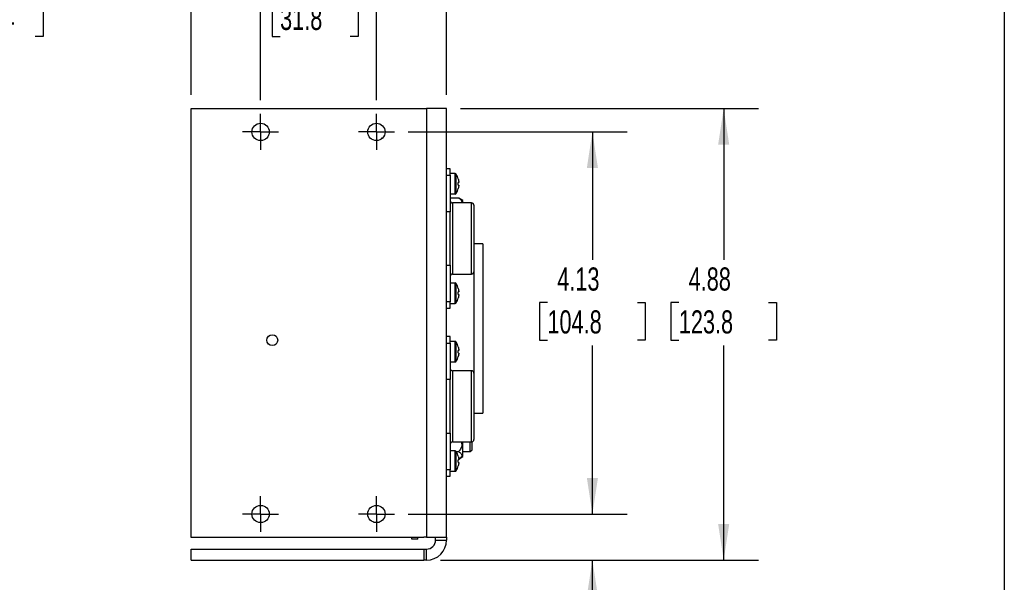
# Model space of a CAD drawing. Header units: inches. Extents: x 0.7 to 32.2, y 0.7 to 24.8.
# Tile 9 of 16: x 21.6 to 32.2, y 9.6 to 15.7. Entities that reach past the tile are written whole.
import ezdxf

# ---------------------------------------------------------------- set-up
doc = ezdxf.new("R2010")
doc.units = ezdxf.units.IN
doc.header["$LTSCALE"] = 3
doc.header["$MEASUREMENT"] = 0
doc.linetypes.add('CENTERX2', pattern=[0.8, 0.5, -0.1, 0.1, -0.1])
doc.layers.add('CENTER', color=40, linetype='CENTERX2')
doc.layers.add('DIMENSIONS', color=140, linetype='Continuous', lineweight=25)
doc.layers.add('TEXT', color=140, linetype='Continuous', lineweight=25)
doc.styles.add('SLDTEXTSTYLE0', font='TXT', dxfattribs={"width": 0.7})
doc.dimstyles.new('SLDDIMSTYLE0', dxfattribs={"dimtxt": 0.254883, "dimasz": 0.39, "dimexe": 0, "dimexo": 0.0625, "dimgap": 0.063721, "dimtad": 0, "dimtih": 1, "dimtoh": 1, "dimrnd": 1e-09, "dimzin": 12, "dimdsep": 46, "dimtxsty": 'SLDTEXTSTYLE0', "dimsah": 1, "dimcen": 0.09, "dimadec": 0, "dimazin": 3, "dimtfac": 1, "dimtofl": 0, "dimtmove": 0, "dimatfit": 3, "dimfxl": 0, "dimfrac": 2, "dimtolj": 1, "dimtzin": 12, "dimarcsym": 0})
doc.dimstyles.new('SLDDIMSTYLE1', dxfattribs={"dimtxt": 0.254883, "dimasz": 0.39, "dimexe": 0, "dimexo": 0.0625, "dimgap": 0.063721, "dimtad": 0, "dimtih": 1, "dimtoh": 1, "dimrnd": 1e-09, "dimzin": 0, "dimdsep": 46, "dimtxsty": 'SLDTEXTSTYLE0', "dimsah": 1, "dimcen": 0.09, "dimadec": 0, "dimazin": 0, "dimtfac": 1, "dimtmove": 0, "dimatfit": 0, "dimfxl": 0, "dimfrac": 2, "dimtolj": 1, "dimtzin": 12, "dimarcsym": 0})
doc.dimstyles.new('SLDDIMSTYLE2', dxfattribs={"dimtxt": 0.254883, "dimasz": 0.39, "dimexe": 0, "dimexo": 0.0625, "dimgap": 0.063721, "dimtad": 0, "dimtih": 1, "dimtoh": 1, "dimrnd": 1e-09, "dimdsep": 46, "dimtxsty": 'SLDTEXTSTYLE0', "dimsah": 1, "dimcen": 0.09, "dimadec": 0, "dimazin": 2, "dimtfac": 1, "dimtmove": 0, "dimatfit": 0, "dimfxl": 0, "dimfrac": 2, "dimtolj": 1, "dimtzin": 12, "dimarcsym": 0})
doc.dimstyles.new('SLDDIMSTYLE4', dxfattribs={"dimtxt": 0.254883, "dimasz": 0.39, "dimexe": 0, "dimexo": 0.0625, "dimgap": 0.063721, "dimtad": 0, "dimtih": 1, "dimtoh": 1, "dimrnd": 1e-09, "dimzin": 12, "dimdsep": 46, "dimtxsty": 'SLDTEXTSTYLE0', "dimsah": 1, "dimcen": 0.09, "dimadec": 0, "dimazin": 3, "dimtfac": 1, "dimtmove": 0, "dimatfit": 0, "dimfxl": 0, "dimfrac": 2, "dimtolj": 1, "dimtzin": 12, "dimarcsym": 0})

# ---------------------------------------------------------------- blocks, each defined once
blk = doc.blocks.new('_D_1')
at = {"layer": 'DIMENSIONS'}
for p, q in [((20.437, 10.337), (20.437, 11.087)), ((19.099, 10.337), (20.812, 10.337)), ((19.161, 9.837), (20.812, 9.837)), ((20.437, 8.973), (20.437, 9.837)), ((20.732, 8.973), (20.437, 8.973)), ((21.191, 8.973), (21.105, 8.973)), ((21.105, 8.973), (21.105, 8.568)), ((21.948, 8.973), (22.034, 8.973)), ((22.034, 8.973), (22.034, 8.568)), ((21.105, 8.568), (21.191, 8.568)), ((22.034, 8.568), (21.948, 8.568))]:
    blk.add_line(p, q, dxfattribs=at)
for points in [[(20.437, 10.337), (20.497, 10.727), (20.377, 10.727)], [(20.437, 9.837), (20.377, 9.447), (20.497, 9.447)]]:
    blk.add_solid(points, dxfattribs=at)
at = {"layer": 'DIMENSIONS', "char_height": 0.25, "attachment_point": 1, "style": 'SLDTEXTSTYLE0'}
for s, insert in [('0.50', (21.191, 9.352)), ('12.7', (21.191, 8.89))]:
    blk.add_mtext(s, dxfattribs=dict(at, insert=insert))
blk = doc.blocks.new('_D_2')
at = {"layer": 'DIMENSIONS'}
for p, q in [((20.784, 15.894), (20.437, 15.894)), ((20.437, 15.894), (20.437, 14.712)), ((21.244, 15.894), (21.158, 15.894)), ((21.158, 15.894), (21.158, 15.489)), ((21.789, 15.894), (21.875, 15.894)), ((21.875, 15.894), (21.875, 15.489)), ((21.158, 15.489), (21.244, 15.489)), ((21.875, 15.489), (21.789, 15.489)), ((19.287, 14.712), (20.812, 14.712)), ((19.099, 14.462), (20.812, 14.462)), ((20.437, 14.462), (20.437, 13.712))]:
    blk.add_line(p, q, dxfattribs=at)
for points in [[(20.437, 14.712), (20.497, 15.102), (20.377, 15.102)], [(20.437, 14.462), (20.377, 14.072), (20.497, 14.072)]]:
    blk.add_solid(points, dxfattribs=at)
at = {"layer": 'DIMENSIONS', "char_height": 0.25, "attachment_point": 1, "style": 'SLDTEXTSTYLE0'}
for s, insert in [('0.25', (21.138, 16.273)), ('6.4', (21.244, 15.811))]:
    blk.add_mtext(s, dxfattribs=dict(at, insert=insert))
blk = doc.blocks.new('_D_5')
at = {"layer": 'DIMENSIONS'}
for p, q in [((24.223, 14.804), (24.223, 16.269)), ((25.473, 14.804), (25.473, 16.269)), ((24.223, 15.894), (23.473, 15.894)), ((24.433, 15.894), (24.348, 15.894)), ((24.348, 15.894), (24.348, 15.489)), ((25.191, 15.894), (25.276, 15.894)), ((25.276, 15.894), (25.276, 15.489)), ((25.473, 15.894), (26.223, 15.894)), ((24.348, 15.489), (24.433, 15.489)), ((25.276, 15.489), (25.191, 15.489))]:
    blk.add_line(p, q, dxfattribs=at)
for points in [[(24.223, 15.894), (23.833, 15.954), (23.833, 15.834)], [(25.473, 15.894), (25.863, 15.834), (25.863, 15.954)]]:
    blk.add_solid(points, dxfattribs=at)
at = {"layer": 'DIMENSIONS', "char_height": 0.25, "attachment_point": 1, "style": 'SLDTEXTSTYLE0'}
for s, insert in [('1.25', (24.433, 16.273)), ('31.8', (24.433, 15.811))]:
    blk.add_mtext(s, dxfattribs=dict(at, insert=insert))
blk = doc.blocks.new('_D_6')
at = {"layer": 'DIMENSIONS'}
for p, q in [((25.817, 14.46), (28.179, 14.46)), ((27.804, 14.46), (27.804, 13.079)), ((27.319, 12.617), (27.234, 12.617)), ((27.234, 12.617), (27.234, 12.212)), ((28.289, 12.617), (28.374, 12.617)), ((28.374, 12.617), (28.374, 12.212)), ((27.234, 12.212), (27.319, 12.212)), ((27.804, 10.335), (27.804, 12.155)), ((28.374, 12.212), (28.289, 12.212)), ((25.817, 10.335), (28.179, 10.335))]:
    blk.add_line(p, q, dxfattribs=at)
for points in [[(27.804, 14.46), (27.744, 14.07), (27.864, 14.07)], [(27.804, 10.335), (27.864, 10.725), (27.744, 10.725)]]:
    blk.add_solid(points, dxfattribs=at)
at = {"layer": 'DIMENSIONS', "char_height": 0.25, "attachment_point": 1, "style": 'SLDTEXTSTYLE0'}
for s, insert in [('4.13', (27.425, 12.997)), ('104.8', (27.319, 12.534))]:
    blk.add_mtext(s, dxfattribs=dict(at, insert=insert))
blk = doc.blocks.new('_D_7')
at = {"layer": 'DIMENSIONS'}
for p, q in [((23.473, 14.862), (23.473, 17.367)), ((26.229, 14.862), (26.229, 17.367)), ((23.473, 16.992), (22.723, 16.992)), ((24.433, 16.992), (24.348, 16.992)), ((24.348, 16.992), (24.348, 16.587)), ((25.191, 16.992), (25.276, 16.992)), ((25.276, 16.992), (25.276, 16.587)), ((26.229, 16.992), (26.979, 16.992)), ((24.348, 16.587), (24.433, 16.587)), ((25.276, 16.587), (25.191, 16.587))]:
    blk.add_line(p, q, dxfattribs=at)
for points in [[(23.473, 16.992), (23.083, 17.052), (23.083, 16.932)], [(26.229, 16.992), (26.619, 16.932), (26.619, 17.052)]]:
    blk.add_solid(points, dxfattribs=at)
at = {"layer": 'DIMENSIONS', "char_height": 0.25, "attachment_point": 1, "style": 'SLDTEXTSTYLE0'}
for s, insert in [('2.76', (24.433, 17.371)), ('70.0', (24.433, 16.909))]:
    blk.add_mtext(s, dxfattribs=dict(at, insert=insert))
blk = doc.blocks.new('_D_8')
at = {"layer": 'DIMENSIONS'}
for p, q in [((26.379, 14.712), (29.596, 14.712)), ((29.221, 14.712), (29.221, 13.079)), ((28.737, 12.617), (28.651, 12.617)), ((28.651, 12.617), (28.651, 12.212)), ((29.706, 12.617), (29.792, 12.617)), ((29.792, 12.617), (29.792, 12.212)), ((28.651, 12.212), (28.737, 12.212)), ((29.221, 9.837), (29.221, 12.155)), ((29.792, 12.212), (29.706, 12.212)), ((26.163, 9.837), (29.596, 9.837))]:
    blk.add_line(p, q, dxfattribs=at)
for points in [[(29.221, 14.712), (29.161, 14.322), (29.281, 14.322)], [(29.221, 9.837), (29.281, 10.227), (29.161, 10.227)]]:
    blk.add_solid(points, dxfattribs=at)
at = {"layer": 'DIMENSIONS', "char_height": 0.25, "attachment_point": 1, "style": 'SLDTEXTSTYLE0'}
for s, insert in [('4.88', (28.843, 12.997)), ('123.8', (28.737, 12.534))]:
    blk.add_mtext(s, dxfattribs=dict(at, insert=insert))
blk = doc.blocks.new('_D_9')
at = {"layer": 'DIMENSIONS'}
for p, q in [((27.804, 10.335), (27.804, 11.085)), ((25.817, 10.335), (28.179, 10.335)), ((26.163, 9.837), (28.179, 9.837)), ((27.804, 8.882), (27.804, 9.837)), ((28.365, 8.882), (27.804, 8.882)), ((28.825, 8.882), (28.739, 8.882)), ((28.739, 8.882), (28.739, 8.477)), ((29.582, 8.882), (29.668, 8.882)), ((29.668, 8.882), (29.668, 8.477)), ((28.739, 8.477), (28.825, 8.477)), ((29.668, 8.477), (29.582, 8.477))]:
    blk.add_line(p, q, dxfattribs=at)
for points in [[(27.804, 10.335), (27.864, 10.725), (27.744, 10.725)], [(27.804, 9.837), (27.744, 9.447), (27.864, 9.447)]]:
    blk.add_solid(points, dxfattribs=at)
at = {"layer": 'DIMENSIONS', "char_height": 0.25, "attachment_point": 1, "style": 'SLDTEXTSTYLE0'}
for s, insert in [('0.50', (28.825, 9.261)), ('12.6', (28.825, 8.799))]:
    blk.add_mtext(s, dxfattribs=dict(at, insert=insert))
blk = doc.blocks.new('SW_CENTERMARKSYMBOL_4')
at = {"layer": 'CENTER', "color": 0}
for p, q in [((0, 0.1), (0, 0.194)), ((-0.1, 0), (-0.194, 0)), ((0, 0), (-0.1, 0)), ((0, 0), (0, 0.1)), ((0, 0), (0, -0.1)), ((0, 0), (0.1, 0)), ((0.1, 0), (0.194, 0)), ((0, -0.1), (0, -0.194))]:
    blk.add_line(p, q, dxfattribs=at)
blk = doc.blocks.new('SW_CENTERMARKSYMBOL_5')
at = {"layer": 'CENTER', "color": 0}
for p, q in [((0, 0.1), (0, 0.194)), ((-0.1, 0), (-0.194, 0)), ((0, 0), (-0.1, 0)), ((0, 0), (0, 0.1)), ((0, 0), (0, -0.1)), ((0, 0), (0.1, 0)), ((0.1, 0), (0.194, 0)), ((0, -0.1), (0, -0.194))]:
    blk.add_line(p, q, dxfattribs=at)
blk = doc.blocks.new('SW_CENTERMARKSYMBOL_6')
at = {"layer": 'CENTER', "color": 0}
for p, q in [((0, 0.1), (0, 0.194)), ((-0.1, 0), (-0.194, 0)), ((0, 0), (-0.1, 0)), ((0, 0), (0, 0.1)), ((0, 0), (0, -0.1)), ((0, 0), (0.1, 0)), ((0.1, 0), (0.194, 0)), ((0, -0.1), (0, -0.194))]:
    blk.add_line(p, q, dxfattribs=at)
blk = doc.blocks.new('SW_CENTERMARKSYMBOL_7')
at = {"layer": 'CENTER', "color": 0}
for p, q in [((0, 0.1), (0, 0.194)), ((-0.1, 0), (-0.194, 0)), ((0, 0), (-0.1, 0)), ((0, 0), (0, 0.1)), ((0, 0), (0, -0.1)), ((0, 0), (0.1, 0)), ((0.1, 0), (0.194, 0)), ((0, -0.1), (0, -0.194))]:
    blk.add_line(p, q, dxfattribs=at)

msp = doc.modelspace()

# ---------------------------------------------------------------- linework, layer by layer
for p, q in [((23.473, 10.082), (23.473, 14.712)), ((23.473, 14.712), (26.013, 14.712)), ((26.013, 14.712), (26.013, 10.084)), ((26.229, 14.712), (26.013, 14.712)), ((26.229, 10.084), (26.229, 14.712)), ((25.539, 14.394), (25.527, 14.394)), ((25.527, 14.394), (25.527, 14.384)), ((26.269, 14.062), (26.229, 14.062)), ((26.269, 13.993), (26.269, 14.062)), ((26.229, 13.993), (26.269, 13.993)), ((26.322, 14.01), (26.269, 14.01)), ((26.269, 13.993), (26.269, 13.598)), ((26.322, 13.79), (26.322, 14.01)), ((26.334, 13.796), (26.334, 14.004)), ((26.269, 13.79), (26.322, 13.79)), ((26.361, 13.746), (26.269, 13.746)), ((26.405, 13.718), (26.361, 13.746)), ((26.405, 13.693), (26.405, 13.718)), ((26.5, 13.693), (26.294, 13.693)), ((26.294, 13.693), (26.294, 12.926)), ((26.5, 12.926), (26.5, 13.693)), ((26.269, 13.598), (26.229, 13.598)), ((26.269, 13.021), (26.269, 13.598)), ((26.623, 13.253), (26.525, 13.253)), ((26.623, 13.253), (26.623, 11.422)), ((26.229, 13.021), (26.269, 13.021)), ((26.269, 13.021), (26.269, 12.626)), ((26.294, 12.926), (26.5, 12.926)), ((26.525, 12.947), (26.525, 11.859)), ((26.322, 12.829), (26.269, 12.829)), ((26.322, 12.609), (26.322, 12.829)), ((26.334, 12.615), (26.334, 12.822)), ((26.269, 12.626), (26.229, 12.626)), ((26.229, 12.556), (26.269, 12.556)), ((26.269, 12.556), (26.269, 12.626)), ((26.269, 12.609), (26.322, 12.609)), ((26.269, 12.25), (26.229, 12.25)), ((26.269, 12.181), (26.269, 12.25)), ((26.229, 12.181), (26.269, 12.181)), ((26.322, 12.198), (26.269, 12.198)), ((26.269, 12.181), (26.269, 11.786)), ((26.322, 11.977), (26.322, 12.198)), ((26.334, 11.984), (26.334, 12.191)), ((26.269, 11.977), (26.322, 11.977)), ((26.5, 11.881), (26.294, 11.881)), ((26.294, 11.881), (26.294, 11.113)), ((26.5, 11.113), (26.5, 11.881)), ((26.269, 11.786), (26.229, 11.786)), ((26.269, 11.208), (26.269, 11.786)), ((26.525, 11.422), (26.623, 11.422)), ((26.229, 11.208), (26.269, 11.208)), ((26.269, 11.208), (26.269, 10.813)), ((26.294, 11.113), (26.5, 11.113)), ((26.405, 10.956), (26.405, 11.113)), ((26.485, 11.015), (26.485, 11.113)), ((26.505, 11.033), (26.505, 11.114)), ((26.322, 11.017), (26.269, 11.017)), ((26.322, 10.796), (26.322, 11.017)), ((26.334, 10.803), (26.334, 11.01)), ((26.361, 11.008), (26.335, 11.008)), ((26.361, 10.928), (26.405, 10.956)), ((26.405, 11.009), (26.485, 11.009)), ((26.485, 11.009), (26.505, 11.029)), ((26.485, 11.009), (26.485, 11.015)), ((26.505, 11.029), (26.505, 11.033)), ((26.269, 10.813), (26.229, 10.813)), ((26.229, 10.744), (26.269, 10.744)), ((26.269, 10.744), (26.269, 10.813)), ((26.269, 10.796), (26.322, 10.796)), ((25.442, 10.247), (25.505, 10.247)), ((25.983, 10.082), (23.473, 10.082)), ((25.855, 10.065), (25.855, 10.082)), ((25.918, 10.065), (25.855, 10.065)), ((25.918, 10.065), (25.918, 10.082)), ((26.013, 10.084), (25.983, 10.084)), ((25.983, 10.084), (25.983, 10.082)), ((26.013, 10.084), (26.229, 10.084)), ((26.111, 10.054), (26.111, 10.084)), ((26.111, 10.054), (26.229, 10.054)), ((26.229, 10.084), (26.229, 10.054)), ((23.473, 9.837), (23.473, 9.956)), ((23.473, 9.956), (25.983, 9.956)), ((25.983, 9.956), (25.983, 9.837)), ((25.983, 9.956), (26.013, 9.956)), ((26.013, 9.837), (26.013, 9.956)), ((23.473, 9.837), (25.983, 9.837)), ((26.013, 9.837), (25.983, 9.837))]:
    msp.add_line(p, q)
for centre, radius in [((24.223, 14.46), 0.0935), ((25.473, 14.46), 0.0935), ((24.348, 12.212), 0.0591), ((24.223, 10.335), 0.0935), ((25.473, 10.335), 0.0935)]:
    msp.add_circle(centre, radius)
for centre, radius, start, end in [((26.322, 13.996), 0.0142, 31.7263, 90), ((26.166, 13.9), 0.197, 15.2919, 31.7263), ((26.166, 13.9), 0.197, 328.2737, 344.7109), ((26.294, 13.718), 0.025, 180, 270), ((26.322, 13.804), 0.0142, 270, 328.2737), ((26.5, 13.668), 0.025, 0, 90), ((26.294, 12.901), 0.025, 90, 180), ((26.5, 12.951), 0.025, 270, 0), ((26.322, 12.815), 0.0142, 31.7263, 90), ((26.166, 12.719), 0.197, 15.2919, 31.7263), ((26.166, 12.719), 0.197, 328.2737, 344.7109), ((26.322, 12.623), 0.0142, 270, 328.2737), ((26.322, 12.184), 0.0142, 31.7263, 90), ((26.166, 12.087), 0.197, 15.2919, 31.7263), ((26.166, 12.087), 0.197, 328.2737, 344.7109), ((26.294, 11.906), 0.025, 180, 270), ((26.322, 11.991), 0.0142, 270, 328.2737), ((26.5, 11.856), 0.025, 0, 90), ((26.294, 11.088), 0.025, 90, 180), ((26.5, 11.138), 0.025, 270, 0), ((26.322, 11.002), 0.0142, 31.7263, 90), ((26.166, 10.906), 0.197, 15.2919, 31.7263), ((26.166, 10.906), 0.197, 328.2737, 344.7109), ((26.322, 10.81), 0.0142, 270, 328.2737), ((26.013, 10.054), 0.0984, 270, 0), ((26.013, 10.054), 0.217, 270, 0)]:
    msp.add_arc(centre, radius, start, end)
for points in [[(26.356, 13.952), (26.359, 13.94), (26.361, 13.927), (26.362, 13.914)], [(26.362, 13.914), (26.361, 13.914), (26.359, 13.914), (26.356, 13.914)], [(26.356, 13.886), (26.356, 13.895), (26.356, 13.905), (26.356, 13.914)], [(26.356, 13.886), (26.359, 13.886), (26.361, 13.886), (26.362, 13.886)], [(26.362, 13.886), (26.361, 13.873), (26.359, 13.86), (26.356, 13.848)], [(26.356, 12.771), (26.359, 12.758), (26.361, 12.746), (26.362, 12.733)], [(26.362, 12.733), (26.361, 12.733), (26.359, 12.733), (26.356, 12.733)], [(26.356, 12.705), (26.356, 12.714), (26.356, 12.723), (26.356, 12.733)], [(26.356, 12.705), (26.359, 12.705), (26.361, 12.705), (26.362, 12.704)], [(26.362, 12.704), (26.361, 12.692), (26.359, 12.679), (26.356, 12.667)], [(26.356, 12.139), (26.359, 12.127), (26.361, 12.115), (26.362, 12.102)], [(26.362, 12.102), (26.361, 12.102), (26.359, 12.102), (26.356, 12.101)], [(26.356, 12.074), (26.356, 12.083), (26.356, 12.092), (26.356, 12.101)], [(26.356, 12.074), (26.359, 12.073), (26.361, 12.073), (26.362, 12.073)], [(26.362, 12.073), (26.361, 12.06), (26.359, 12.048), (26.356, 12.036)], [(26.356, 10.958), (26.359, 10.946), (26.361, 10.933), (26.362, 10.921)], [(26.362, 10.921), (26.361, 10.921), (26.359, 10.921), (26.356, 10.92)], [(26.356, 10.893), (26.356, 10.902), (26.356, 10.911), (26.356, 10.92)], [(26.356, 10.893), (26.359, 10.892), (26.361, 10.892), (26.362, 10.892)], [(26.362, 10.892), (26.361, 10.879), (26.359, 10.867), (26.356, 10.855)]]:
    msp.add_open_spline(points, degree=3)
for points, knots in [([(26.361, 13.746), (26.371, 13.739), (26.387, 13.728), (26.396, 13.708), (26.392, 13.698), (26.39, 13.693)], [0, 0, 0, 0, 0.4541424, 0.7400119, 1, 1, 1, 1]), ([(26.525, 13.668), (26.525, 13.668), (26.525, 13.63), (26.525, 13.496), (26.525, 13.405), (26.525, 13.214), (26.525, 13.123), (26.525, 12.988), (26.525, 12.951), (26.525, 12.951)], [0, 0, 0, 0, 0.25, 0.25, 0.5, 0.5, 0.75, 0.75, 1, 1, 1, 1]), ([(26.525, 11.856), (26.525, 11.856), (26.525, 11.818), (26.525, 11.683), (26.525, 11.592), (26.525, 11.402), (26.525, 11.31), (26.525, 11.176), (26.525, 11.138), (26.525, 11.138)], [0, 0, 0, 0, 0.25, 0.25, 0.5, 0.5, 0.75, 0.75, 1, 1, 1, 1]), ([(26.389, 11.113), (26.391, 11.105), (26.396, 11.087), (26.39, 11.052), (26.375, 11.026), (26.363, 11.01), (26.361, 11.008)], [0, 0, 0, 0, 0.207361, 0.4960619, 0.910093, 1, 1, 1, 1]), ([(26.361, 11.008), (26.37, 11.002), (26.378, 10.996), (26.387, 10.986), (26.39, 10.982), (26.393, 10.975), (26.394, 10.972), (26.394, 10.964), (26.393, 10.961), (26.39, 10.954), (26.387, 10.95), (26.378, 10.94), (26.37, 10.934), (26.361, 10.928)], [0, 0, 0, 0, 0.25, 0.25, 0.375, 0.375, 0.5, 0.5, 0.625, 0.625, 0.75, 0.75, 1, 1, 1, 1])]:
    msp.add_open_spline(points, degree=3, knots=knots)
at = {"layer": 'TEXT'}
msp.add_line((32.25, 24.75), (32.25, 0.75), dxfattribs=at)

# ---------------------------------------------------------------- block references
at = {"layer": 'CENTER'}
for name, p in [('SW_CENTERMARKSYMBOL_7', (24.223, 14.46)), ('SW_CENTERMARKSYMBOL_6', (25.473, 14.46)), ('SW_CENTERMARKSYMBOL_4', (24.223, 10.335)), ('SW_CENTERMARKSYMBOL_5', (25.473, 10.335))]:
    msp.add_blockref(name, p, dxfattribs=at)

# ---------------------------------------------------------------- dimensions: what is measured, and where the dimension line sits
at = {"layer": 'DIMENSIONS'}
for base, p1, p2, picture, middle in [((26.229, 16.992), (23.473, 14.712), (26.229, 14.712), '_D_7', (24.812, 16.992)), ((24.223, 15.894), (25.473, 14.654), (24.223, 14.654), '_D_5', (24.812, 15.894))]:
    dim = msp.add_linear_dim(base=base, p1=p1, p2=p2, dimstyle='SLDDIMSTYLE4', dxfattribs=at)
    dim.commit()
    dim.dimension.update_dxf_attribs({"geometry": picture, "text_midpoint": middle, "dimtype": 160})
for base, p1, p2, dimstyle, picture, middle in [((20.437, 14.712), (18.949, 14.462), (19.137, 14.712), 'SLDDIMSTYLE2', '_D_2', (20.437, 15.894)), ((29.221455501, 9.837487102), (26.229329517, 14.712487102), (26.01279408, 9.837487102), 'SLDDIMSTYLE0', '_D_8', (29.221455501, 12.617247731)), ((27.804132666, 10.335126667), (25.666927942, 14.460126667), (25.666927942, 10.335126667), 'SLDDIMSTYLE0', '_D_6', (27.804132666, 12.617247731)), ((20.437, 9.837), (18.949, 10.337), (19.011, 9.837), 'SLDDIMSTYLE1', '_D_1', (20.437, 8.973)), ((27.804, 9.837), (25.667, 10.335), (26.013, 9.837), 'SLDDIMSTYLE1', '_D_9', (27.804, 8.882))]:
    dim = msp.add_linear_dim(base=base, p1=p1, p2=p2, angle=90, dimstyle=dimstyle, dxfattribs=at)
    dim.commit()
    dim.dimension.update_dxf_attribs({"geometry": picture, "text_midpoint": middle, "dimtype": 160})

doc.saveas('drawing.dxf')
